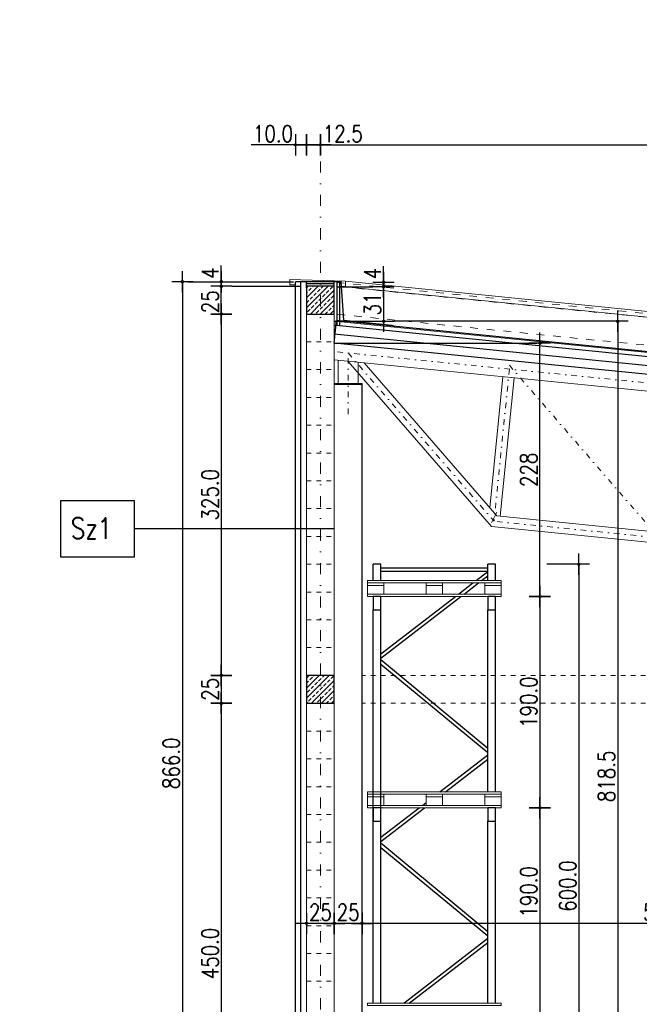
# Model space of a CAD drawing. Header units: millimetres. Extents: x 22865 to 60762, y -18816 to 15611.
# Tile 86 of 256: x 24183 to 24741, y 8280 to 9165. Entities that reach past the tile are written whole.
import ezdxf

# ---------------------------------------------------------------- set-up
doc = ezdxf.new("R2010")
doc.units = ezdxf.units.MM
for name, pattern in [('1_12', [3, 1, -1, 0, -1]), ('1_OTDI', [0]), ('DASHED', [15, 7, -8])]:
    doc.linetypes.add(name, pattern=pattern)
doc.layers.add('CIENKA', color=1, linetype='Continuous', lineweight=13)
doc.layers.add('projekt', color=6, linetype='Continuous', lineweight=9)
for name, color, linetype in [('ocieplenie-styropianXPS', 7, 'Continuous'), ('ocieplenie-welna', 240, 'Continuous'), ('OPISY', 6, 'Continuous'), ('plyty warstwowe PIR', 200, 'Continuous'), ('RDZENIE', 3, 'Continuous'), ('REGALY', 7, 'Continuous'), ('sciany murowane', 4, 'Continuous'), ('WYMIARY', 6, 'Continuous')]:
    doc.layers.add(name, color=color, linetype=linetype)
doc.layers.add('OSIE SCIAN', color=151, linetype='Continuous', lineweight=18, plot=False)
doc.layers.add('sciany ppozarowe', color=10, linetype='Continuous', lineweight=18, plot=False)
doc.styles.add('1-100', font='simplex.shx', dxfattribs={"width": 0.8, "height": 15})
doc.styles.add('1-50', font='simplex.shx', dxfattribs={"width": 0.8, "height": 12})
doc.linetypes.add('BATTING', pattern='A,0.0001,-0.1,[134,ltypeshp.shx,S=0.1,R=0,X=-0.1,Y=0],-0.2,[134,ltypeshp.shx,S=0.1,R=180,X=0.1,Y=0],-0.1', length=0.4001)
doc.dimstyles.new('1-100', dxfattribs={"dimscale": 0.5, "dimtxt": 100, "dimasz": 1, "dimexe": 0.18, "dimexo": 0.0625, "dimgap": 5, "dimtad": 1, "dimdec": 1, "dimzin": 0, "dimdsep": 46, "dimtxsty": '1-100', "dimblk1": 'K', "dimblk2": 'K', "dimsah": 1, "dimcen": 0.09, "dimse1": 1, "dimse2": 1, "dimadec": 0, "dimazin": 0, "dimtfac": 1, "dimtdec": 1, "dimtofl": 0, "dimtmove": 0, "dimatfit": 3, "dimldrblk": 'K', "dimfxl": 0, "dimtolj": 1, "dimtzin": 0, "dimarcsym": 0})
pattern_1 = [(45, (-16258.3925, 95), (-4.4901281, 4.4901281), []), (45, (-16253.9024, 95), (-4.4901281, 4.4901281), [3.175, -1.5875])]
pattern_2 = [(45, (-18089.3925, -255), (-4.4901281, 4.4901281), []), (45, (-18084.9024, -255), (-4.4901281, 4.4901281), [3.175, -1.5875])]

# ---------------------------------------------------------------- blocks, each defined once
blk = doc.blocks.new('K')
for p, q in [((0, -19.1), (0, 19.1)), ((-19.1, 0), (19.1, 0))]:
    blk.add_line(p, q)
blk.add_circle((0, 0), 2.02)
blk = doc.blocks.new('*D488')
at = {"layer": 'WYMIARY', "color": 0, "lineweight": -2}
blk.add_line((24329.76, 8928.9), (24329.76, 8063.9), dxfattribs=at)
at = {"layer": 'WYMIARY', "color": 0, "linetype": 'ByBlock', "lineweight": -2, "xscale": 0.5, "yscale": 0.5, "zscale": 0.5}
for p, rotation in [((24329.76, 8929.4), 90), ((24329.76, 8063.4), 270)]:
    blk.add_blockref('K', p, dxfattribs=dict(at, rotation=rotation))
at = {"layer": 'WYMIARY', "color": 0, "ltscale": 0.2, "insert": (24319.76, 8496.4), "char_height": 15, "attachment_point": 5, "rotation": 90, "style": '1-100'}
blk.add_mtext('\\A1;866.0', dxfattribs=at)
blk = doc.blocks.new('*D489')
at = {"layer": 'WYMIARY', "color": 0, "lineweight": -2}
blk.add_line((24686.43, 8674.9), (24686.43, 8075.9), dxfattribs=at)
at = {"layer": 'WYMIARY', "color": 0, "linetype": 'ByBlock', "lineweight": -2, "xscale": 0.5, "yscale": 0.5, "zscale": 0.5}
for p, rotation in [((24686.43, 8675.4), 90), ((24686.43, 8075.4), 270)]:
    blk.add_blockref('K', p, dxfattribs=dict(at, rotation=rotation))
at = {"layer": 'WYMIARY', "color": 0, "ltscale": 0.2, "insert": (24676.43, 8386.03), "char_height": 15, "attachment_point": 5, "rotation": 90, "style": '1-100'}
blk.add_mtext('\\A1;600.0', dxfattribs=at)
blk = doc.blocks.new('*D491')
at = {"layer": 'WYMIARY', "color": 0, "lineweight": -2}
blk.add_line((24651.43, 8455.9), (24651.43, 8266.9), dxfattribs=at)
at = {"layer": 'WYMIARY', "color": 0, "linetype": 'ByBlock', "lineweight": -2, "xscale": 0.5, "yscale": 0.5, "zscale": 0.5}
for p, rotation in [((24651.43, 8456.4), 90), ((24651.43, 8266.4), 270)]:
    blk.add_blockref('K', p, dxfattribs=dict(at, rotation=rotation))
at = {"layer": 'WYMIARY', "color": 0, "ltscale": 0.2, "insert": (24641.43, 8380.84), "char_height": 15, "attachment_point": 5, "rotation": 90, "style": '1-100'}
blk.add_mtext('\\A1;190.0', dxfattribs=at)
blk = doc.blocks.new('*D492')
at = {"layer": 'WYMIARY', "color": 0, "lineweight": -2}
blk.add_line((24651.43, 8645.9), (24651.43, 8456.9), dxfattribs=at)
at = {"layer": 'WYMIARY', "color": 0, "linetype": 'ByBlock', "lineweight": -2, "xscale": 0.5, "yscale": 0.5, "zscale": 0.5}
for p, rotation in [((24651.43, 8646.4), 90), ((24651.43, 8456.4), 270)]:
    blk.add_blockref('K', p, dxfattribs=dict(at, rotation=rotation))
at = {"layer": 'WYMIARY', "color": 0, "ltscale": 0.2, "insert": (24641.43, 8551.4), "char_height": 15, "attachment_point": 5, "rotation": 90, "style": '1-100'}
blk.add_mtext('\\A1;190.0', dxfattribs=at)
blk = doc.blocks.new('*D496')
at = {"layer": 'WYMIARY', "color": 0, "lineweight": -2}
blk.add_line((24651.43, 8646.9), (24651.43, 8873.65), dxfattribs=at)
at = {"layer": 'WYMIARY', "color": 0, "linetype": 'ByBlock', "lineweight": -2, "xscale": 0.5, "yscale": 0.5, "zscale": 0.5}
for p, rotation in [((24651.43, 8874.15), 90), ((24651.43, 8646.4), 270)]:
    blk.add_blockref('K', p, dxfattribs=dict(at, rotation=rotation))
at = {"layer": 'WYMIARY', "color": 0, "ltscale": 0.2, "insert": (24641.43, 8760.28), "char_height": 15, "attachment_point": 5, "rotation": 90, "style": '1-100'}
blk.add_mtext('\\A1;228', dxfattribs=at)
blk = doc.blocks.new('*D497')
at = {"layer": 'WYMIARY', "color": 0, "lineweight": -2}
blk.add_line((24454.43, 9052.55), (26243.43, 9052.55), dxfattribs=at)
at = {"layer": 'WYMIARY', "color": 0, "linetype": 'ByBlock', "lineweight": -2, "xscale": 0.5, "yscale": 0.5, "zscale": 0.5, "rotation": 180}
blk.add_blockref('K', (24453.93, 9052.55), dxfattribs=at)
at = {"layer": 'WYMIARY', "color": 0, "linetype": 'ByBlock', "lineweight": -2, "xscale": 0.5, "yscale": 0.5, "zscale": 0.5}
blk.add_blockref('K', (26243.93, 9052.55), dxfattribs=at)
at = {"layer": 'WYMIARY', "color": 0, "ltscale": 0.2, "insert": (25348.93, 9062.55), "char_height": 15, "attachment_point": 5, "style": '1-100'}
blk.add_mtext('\\A1;1790.0', dxfattribs=at)
blk = doc.blocks.new('*D498')
at = {"layer": 'WYMIARY', "color": 0, "lineweight": -2}
for p, q in [((24453.43, 9052.55), (24441.93, 9052.55)), ((24453.93, 9052.55), (24493.72, 9052.55))]:
    blk.add_line(p, q, dxfattribs=at)
at = {"layer": 'WYMIARY', "color": 0, "linetype": 'ByBlock', "lineweight": -2, "xscale": 0.5, "yscale": 0.5, "zscale": 0.5, "rotation": 180}
blk.add_blockref('K', (24441.43, 9052.55), dxfattribs=at)
at = {"layer": 'WYMIARY', "color": 0, "linetype": 'ByBlock', "lineweight": -2, "xscale": 0.5, "yscale": 0.5, "zscale": 0.5}
blk.add_blockref('K', (24453.93, 9052.55), dxfattribs=at)
at = {"layer": 'WYMIARY', "color": 0, "ltscale": 0.2, "insert": (24474.08, 9062.55), "char_height": 15, "attachment_point": 5, "style": '1-100'}
blk.add_mtext('\\A1;12.5', dxfattribs=at)
blk = doc.blocks.new('*D499')
at = {"layer": 'WYMIARY', "color": 0, "lineweight": -2}
for p, q in [((24431.43, 9052.55), (24391.65, 9052.55)), ((24440.93, 9052.55), (24431.93, 9052.55))]:
    blk.add_line(p, q, dxfattribs=at)
at = {"layer": 'WYMIARY', "color": 0, "linetype": 'ByBlock', "lineweight": -2, "xscale": 0.5, "yscale": 0.5, "zscale": 0.5, "rotation": 180}
blk.add_blockref('K', (24431.43, 9052.55), dxfattribs=at)
at = {"layer": 'WYMIARY', "color": 0, "linetype": 'ByBlock', "lineweight": -2, "xscale": 0.5, "yscale": 0.5, "zscale": 0.5}
blk.add_blockref('K', (24441.43, 9052.55), dxfattribs=at)
at = {"layer": 'WYMIARY', "color": 0, "ltscale": 0.2, "insert": (24411.29, 9062.55), "char_height": 15, "attachment_point": 5, "style": '1-100'}
blk.add_mtext('\\A1;10.0', dxfattribs=at)
blk = doc.blocks.new('*D528')
at = {"layer": 'WYMIARY', "color": 0, "lineweight": -2}
blk.add_line((24510.77, 8924.4), (24510.77, 8894.4), dxfattribs=at)
at = {"layer": 'WYMIARY', "color": 0, "linetype": 'ByBlock', "lineweight": -2, "xscale": 0.5, "yscale": 0.5, "zscale": 0.5}
for p, rotation in [((24510.77, 8924.9), 90), ((24510.77, 8893.9), 270)]:
    blk.add_blockref('K', p, dxfattribs=dict(at, rotation=rotation))
at = {"layer": 'WYMIARY', "color": 0, "ltscale": 0.2, "insert": (24500.77, 8909.4), "char_height": 15, "attachment_point": 5, "rotation": 90, "style": '1-100'}
blk.add_mtext('\\A1;31', dxfattribs=at)
blk = doc.blocks.new('*D529')
at = {"layer": 'WYMIARY', "color": 0, "lineweight": -2}
for p, q in [((24510.77, 8929.4), (24510.77, 8943.47)), ((24510.77, 8924.4), (24510.77, 8923.9))]:
    blk.add_line(p, q, dxfattribs=at)
at = {"layer": 'WYMIARY', "color": 0, "linetype": 'ByBlock', "lineweight": -2, "xscale": 0.5, "yscale": 0.5, "zscale": 0.5}
for p, rotation in [((24510.77, 8928.9), 270), ((24510.77, 8924.9), 90)]:
    blk.add_blockref('K', p, dxfattribs=dict(at, rotation=rotation))
at = {"layer": 'WYMIARY', "color": 0, "ltscale": 0.2, "insert": (24500.77, 8936.69), "char_height": 15, "attachment_point": 5, "rotation": 90, "style": '1-100'}
blk.add_mtext('\\A1;4', dxfattribs=at)
blk = doc.blocks.new('*D549')
at = {"layer": 'WYMIARY', "color": 0, "lineweight": -2}
blk.add_line((24364.76, 8899.9), (24364.76, 8575.9), dxfattribs=at)
at = {"layer": 'WYMIARY', "color": 0, "linetype": 'ByBlock', "lineweight": -2, "xscale": 0.5, "yscale": 0.5, "zscale": 0.5}
for p, rotation in [((24364.76, 8900.4), 90), ((24364.76, 8575.4), 270)]:
    blk.add_blockref('K', p, dxfattribs=dict(at, rotation=rotation))
at = {"layer": 'WYMIARY', "color": 0, "ltscale": 0.2, "insert": (24354.76, 8737.9), "char_height": 15, "attachment_point": 5, "rotation": 90, "style": '1-100'}
blk.add_mtext('\\A1;325.0', dxfattribs=at)
blk = doc.blocks.new('*D551')
at = {"layer": 'WYMIARY', "color": 0, "lineweight": -2}
blk.add_line((24364.76, 8900.9), (24364.76, 8924.9), dxfattribs=at)
at = {"layer": 'WYMIARY', "color": 0, "linetype": 'ByBlock', "lineweight": -2, "xscale": 0.5, "yscale": 0.5, "zscale": 0.5}
for p, rotation in [((24364.76, 8925.4), 90), ((24364.76, 8900.4), 270)]:
    blk.add_blockref('K', p, dxfattribs=dict(at, rotation=rotation))
at = {"layer": 'WYMIARY', "color": 0, "ltscale": 0.2, "insert": (24354.76, 8911.4), "char_height": 15, "attachment_point": 5, "rotation": 90, "style": '1-100'}
blk.add_mtext('\\A1;25', dxfattribs=at)
blk = doc.blocks.new('*D552')
at = {"layer": 'WYMIARY', "color": 0, "lineweight": -2}
for p, q in [((24364.76, 8929.9), (24364.76, 8943.97)), ((24364.76, 8924.9), (24364.76, 8924.4))]:
    blk.add_line(p, q, dxfattribs=at)
at = {"layer": 'WYMIARY', "color": 0, "linetype": 'ByBlock', "lineweight": -2, "xscale": 0.5, "yscale": 0.5, "zscale": 0.5}
for p, rotation in [((24364.76, 8929.4), 270), ((24364.76, 8925.4), 90)]:
    blk.add_blockref('K', p, dxfattribs=dict(at, rotation=rotation))
at = {"layer": 'WYMIARY', "color": 0, "ltscale": 0.2, "insert": (24354.76, 8937.19), "char_height": 15, "attachment_point": 5, "rotation": 90, "style": '1-100'}
blk.add_mtext('\\A1;4', dxfattribs=at)
blk = doc.blocks.new('*D553')
at = {"layer": 'WYMIARY', "color": 0, "lineweight": -2}
blk.add_line((24364.76, 8574.9), (24364.76, 8550.9), dxfattribs=at)
at = {"layer": 'WYMIARY', "color": 0, "linetype": 'ByBlock', "lineweight": -2, "xscale": 0.5, "yscale": 0.5, "zscale": 0.5}
for p, rotation in [((24364.76, 8575.4), 90), ((24364.76, 8550.4), 270)]:
    blk.add_blockref('K', p, dxfattribs=dict(at, rotation=rotation))
at = {"layer": 'WYMIARY', "color": 0, "ltscale": 0.2, "insert": (24354.76, 8562.9), "char_height": 15, "attachment_point": 5, "rotation": 90, "style": '1-100'}
blk.add_mtext('\\A1;25', dxfattribs=at)
blk = doc.blocks.new('*D554')
at = {"layer": 'WYMIARY', "color": 0, "lineweight": -2}
blk.add_line((24364.76, 8549.9), (24364.76, 8100.9), dxfattribs=at)
at = {"layer": 'WYMIARY', "color": 0, "linetype": 'ByBlock', "lineweight": -2, "xscale": 0.5, "yscale": 0.5, "zscale": 0.5}
for p, rotation in [((24364.76, 8550.4), 90), ((24364.76, 8100.4), 270)]:
    blk.add_blockref('K', p, dxfattribs=dict(at, rotation=rotation))
at = {"layer": 'WYMIARY', "color": 0, "ltscale": 0.2, "insert": (24354.76, 8325.4), "char_height": 15, "attachment_point": 5, "rotation": 90, "style": '1-100'}
blk.add_mtext('\\A1;450.0', dxfattribs=at)
blk = doc.blocks.new('*D574')
at = {"layer": 'WYMIARY', "color": 0, "lineweight": -2}
blk.add_line((24721.43, 8893.4), (24721.43, 8075.9), dxfattribs=at)
at = {"layer": 'WYMIARY', "color": 0, "linetype": 'ByBlock', "lineweight": -2, "xscale": 0.5, "yscale": 0.5, "zscale": 0.5}
for p, rotation in [((24721.43, 8893.9), 90), ((24721.43, 8075.4), 270)]:
    blk.add_blockref('K', p, dxfattribs=dict(at, rotation=rotation))
at = {"layer": 'WYMIARY', "color": 0, "ltscale": 0.2, "insert": (24711.43, 8484.65), "char_height": 15, "attachment_point": 5, "rotation": 90, "style": '1-100'}
blk.add_mtext('\\A1;818.5', dxfattribs=at)
blk = doc.blocks.new('*D1768')
at = {"layer": 'WYMIARY', "color": 0, "lineweight": -2}
blk.add_line((25042.93, 8352.42), (24491.93, 8352.42), dxfattribs=at)
at = {"layer": 'WYMIARY', "color": 0, "linetype": 'ByBlock', "lineweight": -2, "xscale": 0.5, "yscale": 0.5, "zscale": 0.5, "rotation": 180}
blk.add_blockref('K', (24491.43, 8352.42), dxfattribs=at)
at = {"layer": 'WYMIARY', "color": 0, "linetype": 'ByBlock', "lineweight": -2, "xscale": 0.5, "yscale": 0.5, "zscale": 0.5}
blk.add_blockref('K', (25043.43, 8352.42), dxfattribs=at)
at = {"layer": 'WYMIARY', "color": 0, "ltscale": 0.2, "insert": (24767.43, 8362.42), "char_height": 15, "attachment_point": 5, "style": '1-100'}
blk.add_mtext('\\A1;552.0', dxfattribs=at)
blk = doc.blocks.new('*D1774')
at = {"layer": 'WYMIARY', "color": 0, "lineweight": -2}
blk.add_line((24490.93, 8352.42), (24466.93, 8352.42), dxfattribs=at)
at = {"layer": 'WYMIARY', "color": 0, "linetype": 'ByBlock', "lineweight": -2, "xscale": 0.5, "yscale": 0.5, "zscale": 0.5, "rotation": 180}
blk.add_blockref('K', (24466.43, 8352.42), dxfattribs=at)
at = {"layer": 'WYMIARY', "color": 0, "linetype": 'ByBlock', "lineweight": -2, "xscale": 0.5, "yscale": 0.5, "zscale": 0.5}
blk.add_blockref('K', (24491.43, 8352.42), dxfattribs=at)
at = {"layer": 'WYMIARY', "color": 0, "ltscale": 0.2, "insert": (24478.93, 8362.42), "char_height": 15, "attachment_point": 5, "style": '1-100'}
blk.add_mtext('\\A1;25', dxfattribs=at)
blk = doc.blocks.new('*D1775')
at = {"layer": 'WYMIARY', "color": 0, "lineweight": -2}
blk.add_line((24465.93, 8352.42), (24441.93, 8352.42), dxfattribs=at)
at = {"layer": 'WYMIARY', "color": 0, "linetype": 'ByBlock', "lineweight": -2, "xscale": 0.5, "yscale": 0.5, "zscale": 0.5, "rotation": 180}
blk.add_blockref('K', (24441.43, 8352.42), dxfattribs=at)
at = {"layer": 'WYMIARY', "color": 0, "linetype": 'ByBlock', "lineweight": -2, "xscale": 0.5, "yscale": 0.5, "zscale": 0.5}
blk.add_blockref('K', (24466.43, 8352.42), dxfattribs=at)
at = {"layer": 'WYMIARY', "color": 0, "ltscale": 0.2, "insert": (24453.93, 8362.42), "char_height": 15, "attachment_point": 5, "style": '1-100'}
blk.add_mtext('\\A1;25', dxfattribs=at)
blk = doc.blocks.new('*D2030')
at = {"layer": 'projekt', "color": 0, "lineweight": -2, "ltscale": 0.2}
blk.add_line((27131.17, 11439.67), (23567.17, 11439.67), dxfattribs=at)
at = {"layer": 'projekt', "color": 0, "linetype": 'ByBlock', "lineweight": -2, "xscale": 0.5, "yscale": 0.5, "zscale": 0.5, "rotation": 180}
blk.add_blockref('K', (23566.67, 11439.67), dxfattribs=at)
at = {"layer": 'projekt', "color": 0, "linetype": 'ByBlock', "lineweight": -2, "xscale": 0.5, "yscale": 0.5, "zscale": 0.5}
blk.add_blockref('K', (27131.67, 11439.67), dxfattribs=at)
at = {"layer": 'projekt', "color": 0, "ltscale": 0.2, "insert": (25349.17, 11449.67), "char_height": 15, "attachment_point": 5, "style": '1-100'}
blk.add_mtext('\\A1;3565.0', dxfattribs=at)

msp = doc.modelspace()

# ---------------------------------------------------------------- hatches: boundary and pattern name
at = {"layer": 'RDZENIE', "transparency": 33554687}
h = msp.add_hatch(dxfattribs=at)
h.set_pattern_fill('ANSI33', color=9)
h.set_pattern_definition(pattern_1)
h.paths.add_polyline_path([(24441.43, 8900.4), (24453.93, 8900.4), (24453.93, 8925.4), (24441.43, 8925.4), (24441.43, 8900.4)])
h = msp.add_hatch(dxfattribs=at)
h.set_pattern_fill('ANSI33', color=9)
h.set_pattern_definition(pattern_1)
h.paths.add_polyline_path([(24453.93, 8925.4), (24453.93, 8900.4), (24466.43, 8900.4), (24466.43, 8925.4)])
h = msp.add_hatch(dxfattribs=at)
h.set_pattern_fill('ANSI33', color=9, angle=180)
h.set_pattern_definition(pattern_2)
h.paths.add_polyline_path([(24453.93, 8575.4), (24453.93, 8550.4), (24441.43, 8550.4), (24441.43, 8575.4)])
h = msp.add_hatch(dxfattribs=at)
h.set_pattern_fill('ANSI33', color=9, angle=180)
h.set_pattern_definition(pattern_2)
h.paths.add_polyline_path([(24466.43, 8550.4), (24453.93, 8550.4), (24453.93, 8575.4), (24466.43, 8575.4), (24466.43, 8550.4)])

# ---------------------------------------------------------------- linework, layer by layer
at = {"color": 2}
for p, q in [((24472.49, 8929.66), (24460.97, 8929.79)), ((24474.89, 8894.77), (24472.49, 8929.66)), ((24518.07, 8890.45), (24521.12, 8889.14))]:
    msp.add_line(p, q, dxfattribs=at)
at = {"layer": 'CIENKA', "color": 2}
for p, q in [((24426.43, 8926.57), (24426.43, 8931.57)), ((24476.43, 8929.9), (24426.43, 8931.57)), ((24476.43, 8924.9), (24476.43, 8929.9)), ((24518.07, 8890.45), (24474.89, 8894.77))]:
    msp.add_line(p, q, dxfattribs=at)
at = {"layer": 'CIENKA', "color": 251, "linetype": 'DASHED'}
for p, q in [((26266.43, 8748.9), (24466.43, 8928.9)), ((25045.92, 8867.58), (24466.43, 8925.53)), ((25043.43, 8842.7), (24466.58, 8900.39))]:
    msp.add_line(p, q, dxfattribs=at)
at = {"layer": 'CIENKA', "color": 9}
for p, q in [((25128.94, 8864.65), (24476.43, 8929.9)), ((25128.45, 8859.7), (24476.43, 8924.9)), ((25127.38, 8827.91), (24466.43, 8894)), ((26256.43, 8680.08), (24466.43, 8859.08)), ((24469.93, 8837.9), (24469.93, 8858.63)), ((24478.85, 8857.83), (24607.78, 8709.27)), ((24487.93, 8837.9), (24487.93, 8857.03)), ((24493.34, 8856.38), (24612.72, 8718.82)), ((24618.21, 8843.9), (24606.43, 8726.08)), ((24628.16, 8842.9), (24615.72, 8718.52)), ((24612.72, 8722.32), (24607.78, 8712.77)), ((26058.77, 8574.22), (24612.72, 8718.82)), ((26061.73, 8563.87), (24607.78, 8709.27))]:
    msp.add_line(p, q, dxfattribs=at)
at = {"layer": 'CIENKA', "color": 9, "linetype": 'DASHED', "ltscale": 0.6}
for p, q in [((24441.43, 8900.4), (24466.43, 8900.4)), ((24441.43, 8875.4), (24466.43, 8875.4)), ((24441.43, 8850.4), (24466.43, 8850.4)), ((24441.43, 8825.4), (24466.43, 8825.4)), ((24441.43, 8800.4), (24466.43, 8800.4)), ((24441.43, 8775.4), (24466.43, 8775.4)), ((24441.43, 8750.4), (24466.43, 8750.4)), ((24441.43, 8725.4), (24466.43, 8725.4)), ((24441.43, 8700.4), (24466.43, 8700.4)), ((24441.43, 8675.4), (24466.43, 8675.4)), ((24441.43, 8650.4), (24466.43, 8650.4)), ((24441.43, 8625.4), (24466.43, 8625.4)), ((24441.43, 8600.4), (24466.43, 8600.4)), ((24441.43, 8525.4), (24466.43, 8525.4)), ((24441.43, 8500.4), (24466.43, 8500.4)), ((24441.43, 8475.4), (24466.43, 8475.4)), ((24441.43, 8450.4), (24466.43, 8450.4)), ((24441.43, 8425.4), (24466.43, 8425.4)), ((24441.43, 8400.4), (24466.43, 8400.4)), ((24441.43, 8375.4), (24466.43, 8375.4)), ((24441.43, 8350.4), (24466.43, 8350.4)), ((24441.43, 8325.4), (24466.43, 8325.4)), ((24441.43, 8300.4), (24466.43, 8300.4))]:
    msp.add_line(p, q, dxfattribs=at)
at = {"layer": 'CIENKA', "color": 251, "linetype": 'DASHED', "ltscale": 0.6}
for p, q in [((25043.43, 8575.4), (24491.43, 8575.4)), ((25043.43, 8550.4), (24491.43, 8550.4))]:
    msp.add_line(p, q, dxfattribs=at)
at = {"layer": 'CIENKA', "color": 9}
msp.add_lwpolyline([(24491.43, 8836.9), (24466.43, 8836.9), (24466.43, 8837.9), (24491.43, 8837.9)], close=True, dxfattribs=at)
at = {"layer": 'CIENKA'}
for points in [[(24616.43, 8660.8), (24496.43, 8660.8), (24496.43, 8658.6), (24616.43, 8658.6)], [(24510.93, 8656.4), (24496.43, 8656.4), (24496.43, 8658.6), (24510.93, 8658.6)], [(24510.93, 8648.6), (24496.43, 8648.6), (24496.43, 8656.4), (24510.93, 8656.4)], [(24563.68, 8656.4), (24549.18, 8656.4), (24549.18, 8658.6), (24563.68, 8658.6)], [(24563.68, 8648.6), (24549.18, 8648.6), (24549.18, 8656.4), (24563.68, 8656.4)], [(24601.93, 8658.6), (24616.43, 8658.6), (24616.43, 8656.4), (24601.93, 8656.4)], [(24601.93, 8648.6), (24616.43, 8648.6), (24616.43, 8656.4), (24601.93, 8656.4)], [(24496.43, 8648.6), (24616.43, 8648.6), (24616.43, 8646.4), (24496.43, 8646.4)], [(24616.43, 8470.8), (24496.43, 8470.8), (24496.43, 8468.6), (24616.43, 8468.6)], [(24510.93, 8466.4), (24496.43, 8466.4), (24496.43, 8468.6), (24510.93, 8468.6)], [(24510.93, 8458.6), (24496.43, 8458.6), (24496.43, 8466.4), (24510.93, 8466.4)], [(24563.68, 8466.4), (24549.18, 8466.4), (24549.18, 8468.6), (24563.68, 8468.6)], [(24563.68, 8458.6), (24549.18, 8458.6), (24549.18, 8466.4), (24563.68, 8466.4)], [(24601.93, 8468.6), (24616.43, 8468.6), (24616.43, 8466.4), (24601.93, 8466.4)], [(24601.93, 8458.6), (24616.43, 8458.6), (24616.43, 8466.4), (24601.93, 8466.4)], [(24496.43, 8458.6), (24616.43, 8458.6), (24616.43, 8456.4), (24496.43, 8456.4)], [(24616.43, 8280.8), (24496.43, 8280.8), (24496.43, 8278.6), (24616.43, 8278.6)]]:
    msp.add_lwpolyline(points, close=True, dxfattribs=at)
at = {"layer": 'ocieplenie-styropianXPS'}
for p, q in [((24431.43, 8926.4), (24426.43, 8926.57)), ((24476.43, 8924.9), (24471.43, 8925.07))]:
    msp.add_line(p, q, dxfattribs=at)
at = {"layer": 'ocieplenie-welna'}
for p, q in [((24431.43, 8100.4), (24431.43, 8929.4)), ((24471.43, 8929.4), (24431.43, 8929.4)), ((24441.43, 8923.9), (24441.43, 8929.4)), ((24466.43, 8923.9), (24466.43, 8929.4)), ((24471.43, 8889.73), (24471.43, 8929.4)), ((24471.43, 8889.73), (24466.43, 8890.23))]:
    msp.add_line(p, q, dxfattribs=at)
at = {"layer": 'ocieplenie-welna', "linetype": 'BATTING', "ltscale": 12}
msp.add_line((24436.43, 8100.4), (24436.43, 8928.9), dxfattribs=at)
at = {"layer": 'ocieplenie-welna', "linetype": 'BATTING', "ltscale": 5}
msp.add_line((24466.43, 8927.4), (24441.43, 8927.4), dxfattribs=at)
at = {"layer": 'ocieplenie-welna', "linetype": 'BATTING', "ltscale": 6}
msp.add_line((24468.93, 8889.98), (24468.93, 8928.9), dxfattribs=at)
at = {"layer": 'ocieplenie-welna', "linetype": 'BATTING', "ltscale": 18}
msp.add_line((25124.22, 8816.41), (24466.43, 8882.19), dxfattribs=at)
at = {"layer": 'OPISY', "color": 3, "linetype": 'Continuous'}
msp.add_line((24466.43, 8707.21), (24286.32, 8707.21), dxfattribs=at)
msp.add_lwpolyline([(24220.37, 8732.59), (24286.32, 8732.59), (24286.32, 8681.82), (24220.37, 8681.82)], close=True, dxfattribs=at)
at = {"layer": 'OSIE SCIAN', "linetype": '1_12', "lineweight": 15, "ltscale": 10}
msp.add_line((24453.93, 7883.86), (24453.93, 9042.99), dxfattribs=at)
at = {"layer": 'OSIE SCIAN', "color": 250, "linetype": '1_12', "lineweight": 15, "ltscale": 5}
for p, q in [((26232.18, 8690.04), (24467.18, 8866.54)), ((24478.93, 8810.48), (24478.93, 8865.36)), ((24478.93, 8865.36), (24610.25, 8714.05)), ((24623.93, 8854.36), (24755.25, 8703.05)), ((24623.93, 8850.86), (24610.25, 8714.05)), ((26060.25, 8569.05), (24610.25, 8714.05))]:
    msp.add_line(p, q, dxfattribs=at)
at = {"layer": 'plyty warstwowe PIR', "lineweight": -2}
for p, q in [((24466.43, 8874.15), (24468.47, 8894.55)), ((25126.48, 8824.23), (24468.02, 8890.07)), ((25127.76, 8828.62), (24468.47, 8894.55)), ((25126.46, 8808.15), (24466.43, 8874.15))]:
    msp.add_line(p, q, dxfattribs=at)
at = {"layer": 'RDZENIE'}
msp.add_line((24466.43, 8893.9), (24514.02, 8893.9), dxfattribs=at)
at = {"layer": 'RDZENIE', "color": 2}
for p, q in [((24491.43, 8836.9), (24466.43, 8836.9)), ((24491.43, 8075.4), (24491.43, 8836.9))]:
    msp.add_line(p, q, dxfattribs=at)
at = {"layer": 'RDZENIE'}
for points in [[(24466.43, 8925.4), (24441.43, 8925.4), (24441.43, 8900.4), (24466.43, 8900.4)], [(24466.43, 8575.4), (24441.43, 8575.4), (24441.43, 8550.4), (24466.43, 8550.4)]]:
    msp.add_lwpolyline(points, close=True, dxfattribs=at)
at = {"layer": 'REGALY', "color": 9}
for p, q in [((24508.43, 8675.4), (24501.43, 8675.4)), ((24501.43, 8660.8), (24501.43, 8675.4)), ((24508.43, 8660.8), (24508.43, 8675.4)), ((24604.43, 8671.8), (24508.43, 8671.8)), ((24604.43, 8668.8), (24508.43, 8668.8)), ((24594.07, 8660.8), (24604.43, 8668.8)), ((24611.43, 8675.4), (24604.43, 8675.4)), ((24604.43, 8660.8), (24604.43, 8675.4)), ((24611.43, 8660.8), (24611.43, 8675.4)), ((24598.98, 8660.8), (24604.43, 8665.01)), ((24578.27, 8648.6), (24591.22, 8658.6)), ((24583.18, 8648.6), (24596.13, 8658.6)), ((24508.43, 8594.7), (24575.42, 8646.4)), ((24508.43, 8590.91), (24580.33, 8646.4)), ((24501.43, 8280.8), (24501.43, 8634.4)), ((24508.43, 8280.8), (24508.43, 8634.4)), ((24604.43, 8470.8), (24604.43, 8634.4)), ((24611.43, 8470.8), (24611.43, 8634.4)), ((24604.43, 8509.61), (24508.43, 8589.3)), ((24604.43, 8505.71), (24508.43, 8585.4)), ((24561.49, 8470.8), (24604.43, 8503.95)), ((24566.4, 8470.8), (24604.43, 8500.16)), ((24508.43, 8429.85), (24542.83, 8456.4)), ((24508.43, 8426.06), (24547.74, 8456.4)), ((24545.68, 8458.6), (24549.18, 8461.3)), ((24604.43, 8280.8), (24604.43, 8444.4)), ((24611.43, 8280.8), (24611.43, 8444.4)), ((24604.43, 8344.76), (24508.43, 8424.45)), ((24604.43, 8340.86), (24508.43, 8420.55)), ((24528.91, 8280.8), (24604.43, 8339.1)), ((24533.82, 8280.8), (24604.43, 8335.31))]:
    msp.add_line(p, q, dxfattribs=at)
at = {"layer": 'REGALY', "color": 2}
for points in [[(24501.43, 8646.4), (24501.43, 8634.4), (24508.43, 8634.4), (24508.43, 8646.4)], [(24604.43, 8646.4), (24604.43, 8634.4), (24611.43, 8634.4), (24611.43, 8646.4)], [(24501.43, 8456.4), (24501.43, 8444.4), (24508.43, 8444.4), (24508.43, 8456.4)], [(24604.43, 8456.4), (24604.43, 8444.4), (24611.43, 8444.4), (24611.43, 8456.4)]]:
    msp.add_lwpolyline(points, close=True, dxfattribs=at)
at = {"layer": 'sciany murowane', "color": 4, "linetype": '1_OTDI', "lineweight": 15, "ltscale": 0.02}
for p, q in [((24441.43, 8100.4), (24441.43, 8905.4)), ((24466.43, 8100.4), (24466.43, 8905.4))]:
    msp.add_line(p, q, dxfattribs=at)
at = {"layer": 'sciany ppozarowe', "color": 2, "linetype": '1_OTDI', "lineweight": 15, "ltscale": 0.02}
msp.add_line((24466.43, 8836.9), (24491.43, 8836.9), dxfattribs=at)
at = {"layer": 'WYMIARY'}
for p, q in [((24334.52, 8929.4), (24429.83, 8929.4)), ((24374.31, 8925.4), (24435.58, 8925.4)), ((24468.64, 8924.9), (24501.21, 8924.9)), ((24711.88, 8893.9), (24520.33, 8893.9)), ((24466.43, 8874.15), (24648.52, 8874.15)), ((24676.88, 8675.4), (24657.7, 8675.4))]:
    msp.add_line(p, q, dxfattribs=at)

# ---------------------------------------------------------------- texts
at = {"layer": 'OPISY', "color": 3, "linetype": 'Continuous', "insert": (24229.31, 8717.27), "char_height": 19, "width": 655.4139, "attachment_point": 1, "style": '1-50'}
msp.add_mtext('{\\Fsimplex,bigfont|c238;Sz1}', dxfattribs=at)

# ---------------------------------------------------------------- dimensions: what is measured, and where the dimension line sits
at = {"layer": 'projekt', "color": 5, "ltscale": 0.2}
dim = msp.add_linear_dim(base=(23566.67, 11439.67), p1=(27131.67, 6344.06), p2=(23566.67, 6344.06), dimstyle='1-100', dxfattribs=at)
dim.commit()
dim.dimension.update_dxf_attribs({"geometry": '*D2030', "text_midpoint": (25349.17, 11449.67)})
at = {"layer": 'WYMIARY'}
for base, p1, p2, override, picture, middle in [((24431.43, 9052.55), (24441.43, 8901.45), (24431.43, 8901.45), {"dimtxsty": '1-100', "dimldrblk": 'K'}, '*D499', (24411.29, 9062.55)), ((26243.93, 9052.55), (24453.93, 9030.2), (26243.93, 9030.2), {"dimtxsty": '1-100', "dimldrblk": 'K'}, '*D497', (25348.93, 9062.55)), ((24441.43, 8352.42), (24466.43, 8361.22), (24441.43, 8361.22), {"dimdec": 0, "dimtxsty": '1-100', "dimldrblk": 'K'}, '*D1775', (24453.93, 8362.42)), ((24466.43, 8352.42), (24491.43, 8361.22), (24466.43, 8361.22), {"dimdec": 0, "dimtxsty": '1-100', "dimldrblk": 'K'}, '*D1774', (24478.93, 8362.42)), ((24491.43, 8352.42), (25043.43, 8355.69), (24491.43, 8355.69), {"dimtxsty": '1-100', "dimldrblk": 'K'}, '*D1768', (24767.43, 8362.42))]:
    dim = msp.add_linear_dim(base=base, p1=p1, p2=p2, dimstyle='1-100', override=override, dxfattribs=at)
    dim.commit()
    dim.dimension.update_dxf_attribs({"geometry": picture, "text_midpoint": middle})
dim = msp.add_linear_dim(base=(24441.43, 9052.55), p1=(24453.93, 8891.6), p2=(24441.43, 8891.6), dimstyle='1-100', override={"dimtxsty": '1-100', "dimldrblk": 'K'}, dxfattribs=at)
dim.commit()
dim.dimension.update_dxf_attribs({"geometry": '*D498', "text_midpoint": (24474.08, 9052.55), "dimtype": 160})
for base, p1, p2, override, picture, middle in [((24364.76, 8929.4), (24374.31, 8925.4), (24374.31, 8929.4), {"dimdec": 0, "dimtxsty": '1-100', "dimldrblk": 'K'}, '*D552', (24354.76, 8937.19)), ((24510.77, 8928.9), (24492.32, 8924.9), (24481.56, 8928.9), {"dimdec": 0, "dimtxsty": '1-100', "dimldrblk": 'K'}, '*D529', (24500.77, 8936.69)), ((24329.76, 8063.4), (24380.7, 8929.4), (24358.59, 8063.4), {"dimtxsty": '1-100', "dimldrblk": 'K'}, '*D488', (24319.76, 8496.4)), ((24510.77, 8893.9), (24495.83, 8924.9), (24495.83, 8893.9), {"dimdec": 0, "dimtxsty": '1-100', "dimldrblk": 'K'}, '*D528', (24500.77, 8909.4)), ((24364.76, 8575.4), (24406.71, 8900.4), (24374.31, 8575.4), {"dimtxsty": '1-100', "dimldrblk": 'K'}, '*D549', (24354.76, 8737.9)), ((24651.43, 8874.15), (24641.88, 8646.4), (24641.88, 8874.15), {"dimdec": 0, "dimtxsty": '1-100', "dimldrblk": 'K'}, '*D496', (24641.43, 8760.28)), ((24651.43, 8456.4), (24622.75, 8646.4), (24622.75, 8456.4), {"dimtxsty": '1-100', "dimldrblk": 'K'}, '*D492', (24641.43, 8551.4)), ((24364.76, 8550.4), (24412.26, 8575.4), (24445.8, 8550.4), {"dimdec": 0, "dimtxsty": '1-100', "dimldrblk": 'K'}, '*D553', (24354.76, 8562.9)), ((24364.76, 8100.4), (24374.31, 8550.4), (24412.26, 8100.4), {"dimtxsty": '1-100', "dimldrblk": 'K'}, '*D554', (24354.76, 8325.4))]:
    dim = msp.add_linear_dim(base=base, p1=p1, p2=p2, angle=90, dimstyle='1-100', override=override, dxfattribs=at)
    dim.commit()
    dim.dimension.update_dxf_attribs({"geometry": picture, "text_midpoint": middle})
for base, p1, p2, override, picture, middle in [((24364.76, 8925.4), (24414.78, 8900.4), (24415.86, 8925.4), {"dimdec": 0, "dimtxsty": '1-100', "dimldrblk": 'K'}, '*D551', (24364.76, 8911.4)), ((24686.43, 8075.4), (24604.36, 8675.4), (24604.36, 8075.4), {"dimtxsty": '1-100', "dimldrblk": 'K'}, '*D489', (24686.43, 8386.03)), ((24651.43, 8266.4), (24622.75, 8456.4), (24622.75, 8266.4), {"dimtxsty": '1-100', "dimldrblk": 'K'}, '*D491', (24651.43, 8380.84))]:
    dim = msp.add_linear_dim(base=base, p1=p1, p2=p2, angle=90, dimstyle='1-100', override=override, dxfattribs=at)
    dim.commit()
    dim.dimension.update_dxf_attribs({"geometry": picture, "text_midpoint": middle, "dimtype": 160})
dim = msp.add_linear_dim(base=(24721.43, 8075.4), p1=(24711.88, 8893.9), p2=(24711.88, 8075.4), angle=90, dimstyle='1-100', dxfattribs=at)
dim.commit()
dim.dimension.update_dxf_attribs({"geometry": '*D574', "text_midpoint": (24711.43, 8484.65)})

doc.saveas('drawing.dxf')
